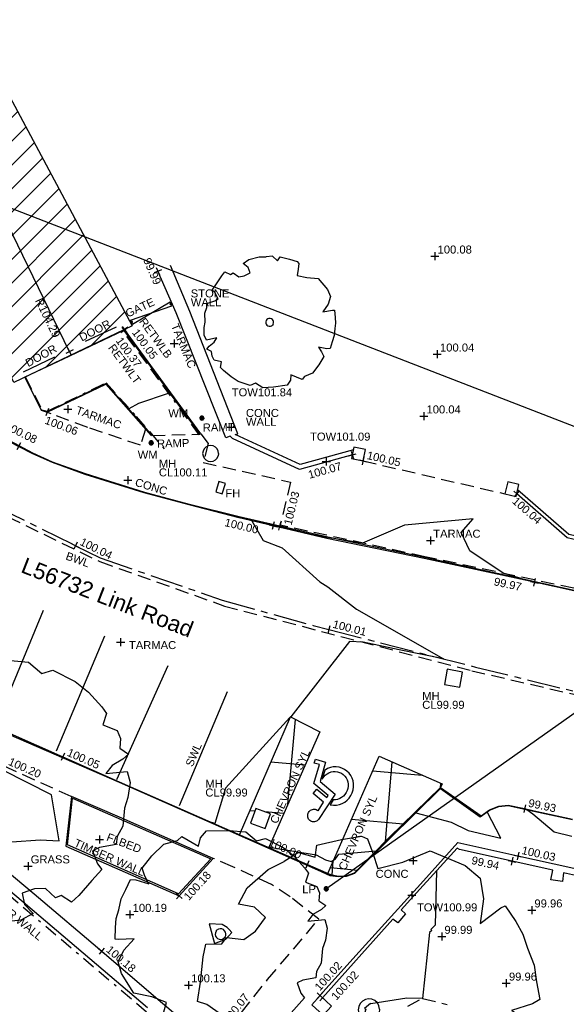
# Model space of a CAD drawing. Extents: x 635157 to 635442, y 694407 to 694910.
# Tile 8 of 104: x 635269 to 635290, y 694447 to 694484. Entities that reach past the tile are written whole.
import ezdxf

# ---------------------------------------------------------------- set-up
doc = ezdxf.new("R2010")
doc.units = 0
doc.header["$MEASUREMENT"] = 0
for name, pattern in [('BORDER', [1.75, 0.5, -0.25, 0.5, -0.25, 0, -0.25]), ('CENTER', [2, 1.25, -0.25, 0.25, -0.25]), ('DASHED', [0.75, 0.5, -0.25])]:
    doc.linetypes.add(name, pattern=pattern)
doc.layers.get('0').update_dxf_attribs({"color": 12, "linetype": 'CONTINUOUS'})
for name, color, linetype in [('BOX_JUNCTION', 9, 'CONTINUOUS'), ('BOX_JUNCTION_TXT', 9, 'CONTINUOUS'), ('BUILDING', 5, 'CONTINUOUS'), ('CHANGE_OF_SURFACE', 7, 'DASHED'), ('CHANGE_OF_SURFACE_LVL', 7, 'CONTINUOUS'), ('CONTOURS_INDEX', 4, 'CONTINUOUS'), ('CONTOURS_MINOR', 132, 'CONTINUOUS'), ('DOOR', 7, 'CONTINUOUS'), ('DOOR_TXT', 7, 'CONTINUOUS'), ('FIRE_HYDRANT', 5, 'CONTINUOUS'), ('FIRE_HYDRANT_TXT', 5, 'CONTINUOUS'), ('FORM_LINE', 92, 'DASHED'), ('FORM_LINE_LVL', 92, 'CONTINUOUS'), ('GATE', 7, 'CONTINUOUS'), ('GATE_TXT', 7, 'CONTINUOUS'), ('HATCHING', 4, 'CONTINUOUS'), ('INSPECTION_COVER_RMK', 12, 'CONTINUOUS'), ('KERB_BOTTOM', 172, 'CONTINUOUS'), ('KERB_BOTTOM_LVL', 172, 'CONTINUOUS'), ('KERB_TOP', 2, 'CONTINUOUS'), ('LAMPPOST', 6, 'CONTINUOUS'), ('LAMPPOST_TXT', 6, 'CONTINUOUS'), ('MANHOLES', 12, 'CONTINUOUS'), ('MANHOLES_RMK', 12, 'CONTINUOUS'), ('MARKINGS_DASHED_WHITE', 9, 'DASHED'), ('MARKINGS_DASHED_WHITE_TXT', 9, 'CONTINUOUS'), ('MARKINGS_WHITE_LINE', 9, 'CONTINUOUS'), ('MARKINGS_WHITE_LINE_TXT', 9, 'CONTINUOUS'), ('OVERHEAD_ELECTRIC', 1, 'OH_ELEC'), ('PILLAR', 12, 'CONTINUOUS'), ('RAILINGS', 7, 'BORDER'), ('RAMP', 7, 'DASHED'), ('RAMP_TXT', 7, 'CONTINUOUS'), ('RETAINING_WALL_BOTTOM', 12, 'CONTINUOUS'), ('RETAINING_WALL_BOTTOM_LVL', 12, 'CONTINUOUS'), ('RETAINING_WALL_BOTTOM_TXT', 12, 'CONTINUOUS'), ('RETAINING_WALL_TOP', 12, 'CONTINUOUS'), ('RETAINING_WALL_TOP_LVL', 12, 'CONTINUOUS'), ('RETAINING_WALL_TOP_TXT', 12, 'CONTINUOUS'), ('RIDGE', 6, 'CONTINUOUS'), ('RIDGE_LVL', 6, 'CONTINUOUS'), ('ROAD_CROWNLINE', 212, 'CENTER'), ('ROAD_CROWNLINE_LVL', 212, 'CONTINUOUS'), ('ROAD_MARKINGS', 9, 'CONTINUOUS'), ('SPOT_HEIGHTS', 92, 'CONTINUOUS'), ('SPOT_HEIGHTS_LVL', 92, 'CONTINUOUS'), ('TEXT', 7, 'CONTINUOUS'), ('TEXT_RMK', 7, 'CONTINUOUS'), ('TEXT_TXT', 7, 'CONTINUOUS'), ('TOP_OF_WALL_LEVEL', 212, 'CONTINUOUS'), ('TOP_OF_WALL_LEVEL_TXT', 212, 'CONTINUOUS'), ('TREE', 92, 'CONTINUOUS'), ('WALL', 12, 'CONTINUOUS'), ('WALL_LVL', 12, 'CONTINUOUS'), ('WALL_RMK', 12, 'CONTINUOUS'), ('WATER_METER', 5, 'CONTINUOUS'), ('WATER_METER_TXT', 5, 'CONTINUOUS')]:
    doc.layers.add(name, color=color, linetype=linetype)
doc.styles.add('Arial', font='arial.ttf')
doc.linetypes.add('OH_ELEC', pattern='A,4,-0.4,["OE",Arial,S=0.36,R=0,X=0,Y=-0.18],-1.2', length=5.6)

# ---------------------------------------------------------------- blocks, each defined once
blk = doc.blocks.new('WCHAIR')
at = {"color": 0, "linetype": 'ByBlock', "flags": 128}
blk.add_lwpolyline([(-0.02009, 0.428002), (-0.013727, 0.443625), (-0.004791, 0.4573), (0.005914, 0.469839), (0.018709, 0.480593), (0.032783, 0.488759), (0.048301, 0.494821), (0.06413, 0.498622), (0.080757, 0.5), (0.097368, 0.498151), (0.113325, 0.494369), (0.128302, 0.487686), (0.142624, 0.47907), (0.154998, 0.467882), (0.165268, 0.45525), (0.173918, 0.441012), (0.180144, 0.425978), (0.183782, 0.409665), (0.184677, 0.393202), (0.183475, 0.376911), (0.179045, 0.360634), (0.172846, 0.345494), (0.16391, 0.331818), (0.153205, 0.319281), (0.14041, 0.308527), (0.126335, 0.300361), (0.110818, 0.294299), (0.094988, 0.290496), (0.078362, 0.289119), (0.061751, 0.290967), (0.045794, 0.294751), (0.042942, 0.295716), (0.005047, 0.131317), (0.224966, 0.056917), (0.195533, -0.030083), (-0.016169, 0.041536), (-0.025547, 0.001078), (0.274606, -0.100465), (0.300438, -0.422163), (0.390668, -0.414982), (0.397302, -0.482942), (0.215065, -0.49778), (0.188303, -0.167688), (-0.133117, -0.05895), (-0.019888, 0.428498)], dxfattribs=at)
blk.add_lwpolyline([(-0.113174, 0.134864), (-0.124831, 0.134318), (-0.173287, 0.12324), (-0.220003, 0.10457), (-0.262716, 0.078621), (-0.301422, 0.047006), (-0.334186, 0.009073), (-0.360836, -0.033083), (-0.380727, -0.079143), (-0.392721, -0.127334), (-0.397302, -0.177495), (-0.394135, -0.227046), (-0.382737, -0.27615), (-0.364387, -0.322217), (-0.338601, -0.365415), (-0.306823, -0.403637), (-0.269053, -0.436883), (-0.226734, -0.463051), (-0.180675, -0.482942), (-0.132483, -0.494936), (-0.082485, -0.5), (-0.032771, -0.49635), (0.016169, -0.485435), (0.0624, -0.466601), (0.105434, -0.4413), (0.14382, -0.409039), (0.176904, -0.371752), (0.179901, -0.366342), (0.167639, -0.2151), (0.156425, -0.260325), (0.141751, -0.294144), (0.121925, -0.325681), (0.0976, -0.353003), (0.069579, -0.376919), (0.037868, -0.395818), (0.003599, -0.409542), (-0.032581, -0.41777), (-0.06938, -0.419865), (-0.105993, -0.416635), (-0.141775, -0.407763), (-0.175594, -0.393089), (-0.206647, -0.373427), (-0.234616, -0.349421), (-0.25837, -0.320916), (-0.277268, -0.289206), (-0.290992, -0.254937), (-0.298737, -0.218921), (-0.301478, -0.182441), (-0.298086, -0.145345), (-0.289213, -0.109564), (-0.27454, -0.075744), (-0.254877, -0.04469), (-0.230387, -0.016885), (-0.202366, 0.007032), (-0.170819, 0.025447), (-0.135313, 0.039557)], close=True, dxfattribs=at)
blk = doc.blocks.new('SPOT')
at = {"color": 0, "linetype": 'ByBlock', "flags": 128}
for points in [[(-0.5, 0), (0.5, 0)], [(0, 0.5), (0, -0.5)]]:
    blk.add_lwpolyline(points, dxfattribs=at)
blk = doc.blocks.new('MH_CIR2')
at = {"color": 0, "linetype": 'ByBlock', "flags": 128}
for points in [[(0.5, 0), (0.475, 0.154), (0.404, 0.293), (0.293, 0.404), (0.154, 0.475), (0, 0.5), (-0.154, 0.475), (-0.293, 0.404), (-0.404, 0.293), (-0.475, 0.154), (-0.5, 0), (-0.475, -0.154), (-0.404, -0.293), (-0.293, -0.404), (-0.154, -0.475), (0, -0.5), (0.154, -0.475), (0.293, -0.404), (0.404, -0.293), (0.475, -0.154)], [(-0.499, -0.033), (0.033, 0.499)], [(-0.496, 0.06), (-0.06, 0.496)], [(-0.488, -0.111), (0.111, 0.488)], [(-0.467, -0.18), (0.18, 0.467)], [(-0.467, 0.179), (-0.179, 0.467)], [(-0.438, -0.241), (0.241, 0.438)], [(-0.403, -0.296), (0.296, 0.403)], [(-0.362, -0.345), (0.345, 0.362)], [(-0.315, -0.388), (0.388, 0.315)], [(-0.263, -0.425), (0.425, 0.263)], [(-0.204, -0.456), (0.456, 0.204)], [(-0.138, -0.48), (0.48, 0.138)], [(-0.064, -0.496), (0.496, 0.064)], [(0.5, 0), (0.475, -0.154)], [(0.022, -0.5), (0.5, -0.022)], [(0.128, -0.483), (0.483, -0.128)], [(0.305, -0.396), (0.396, -0.305)]]:
    blk.add_lwpolyline(points, dxfattribs=at)
blk = doc.blocks.new('CIRCL')
at = {"color": 0, "linetype": 'ByBlock', "flags": 128}
for points in [[(0.5, 0), (0.475, 0.154), (0.404, 0.293), (0.293, 0.404), (0.154, 0.475), (0, 0.5), (-0.154, 0.475), (-0.293, 0.404), (-0.404, 0.293), (-0.475, 0.154), (-0.5, 0), (-0.475, -0.154), (-0.404, -0.293), (-0.293, -0.404), (-0.154, -0.475), (0, -0.5), (0.154, -0.475), (0.293, -0.404), (0.404, -0.293), (0.475, -0.154)], [(0.5, 0), (0.475, -0.154)]]:
    blk.add_lwpolyline(points, dxfattribs=at)
blk = doc.blocks.new('TREE_1')
at = {"color": 0, "linetype": 'ByBlock', "flags": 128}
for points in [[(-0.189325, 0.457704), (-0.140987, 0.443605), (-0.135952, 0.477845), (-0.064451, 0.491944), (-0.006042, 0.5), (0.011078, 0.490937), (0.025176, 0.449648), (0.038268, 0.405337), (0.110775, 0.42145), (0.190332, 0.451662), (0.289023, 0.406344), (0.331319, 0.368077), (0.339376, 0.308661), (0.327291, 0.238167), (0.388721, 0.28147), (0.400806, 0.286506), (0.43001, 0.240181), (0.449144, 0.20292), (0.461229, 0.162638), (0.479355, 0.113293), (0.484391, 0.064955), (0.492447, 0.013595), (0.471299, 0.001511), (0.409869, -0.015609), (0.445116, -0.03575), (0.475327, -0.059919), (0.468278, -0.133434), (0.451158, -0.208963), (0.406848, -0.258308), (0.399799, -0.285498), (0.310171, -0.289527), (0.323263, -0.326788), (0.317221, -0.371098), (0.230614, -0.428499), (0.160121, -0.46576), (0.094663, -0.457704), (0.066465, -0.48993), (-0.026183, -0.5), (-0.089627, -0.492951), (-0.161128, -0.473817), (-0.190332, -0.462739), (-0.20141, -0.419436), (-0.257805, -0.431521), (-0.283988, -0.412387), (-0.302115, -0.380161), (-0.34139, -0.379154), (-0.33434, -0.351964), (-0.313192, -0.310675), (-0.309164, -0.272407), (-0.372608, -0.321752), (-0.404834, -0.293555), (-0.426989, -0.242195), (-0.438066, -0.201913), (-0.469285, -0.14149), (-0.472306, -0.09718), (-0.485398, -0.06999), (-0.440081, -0.026687), (-0.424975, -0.002518), (-0.466264, 0.028701), (-0.492447, 0.037764), (-0.482377, 0.093152), (-0.472306, 0.16566), (-0.463243, 0.201913), (-0.416918, 0.201913), (-0.403827, 0.22004), (-0.353474, 0.211984), (-0.319235, 0.235146), (-0.289023, 0.273414), (-0.320242, 0.304632), (-0.365559, 0.314703), (-0.339376, 0.361027), (-0.277946, 0.41138), (-0.230614, 0.433535)], [(-0.189325, 0.457704), (-0.230614, 0.433535)]]:
    blk.add_lwpolyline(points, dxfattribs=at)
blk = doc.blocks.new('GATE')
at = {"color": 0, "linetype": 'ByBlock', "flags": 128}
for points in [[(-0.450902, 0), (-0.451904, 0.007014), (-0.455912, 0.014028), (-0.460922, 0.019038), (-0.467936, 0.023046), (-0.475952, 0.024048), (-0.482966, 0.023046), (-0.48998, 0.019038), (-0.49499, 0.014028), (-0.498998, 0.007014), (-0.5, 0), (-0.498998, -0.007014), (-0.49499, -0.014028), (-0.48998, -0.019038), (-0.482966, -0.023046), (-0.475952, -0.024048), (-0.467936, -0.023046), (-0.460922, -0.019038), (-0.455912, -0.014028), (-0.451904, -0.007014)], [(-0.475952, 0.024048), (-0.475952, 0.078156), (0.475952, -0.078156), (0.475952, -0.024048)], [(-0.475952, -0.024048), (-0.475952, -0.078156), (0.475952, 0.078156), (0.475952, 0.024048)], [(-0.450902, 0), (-0.451904, -0.007014)], [(0.5, 0), (0.498998, 0.007014), (0.49499, 0.014028), (0.48998, 0.019038), (0.482966, 0.023046), (0.475952, 0.024048), (0.467936, 0.023046), (0.460922, 0.019038), (0.455912, 0.014028), (0.451904, 0.007014), (0.450902, 0), (0.451904, -0.007014), (0.455912, -0.014028), (0.460922, -0.019038), (0.467936, -0.023046), (0.475952, -0.024048), (0.482966, -0.023046), (0.48998, -0.019038), (0.49499, -0.014028), (0.498998, -0.007014)], [(0.5, 0), (0.498998, -0.007014)]]:
    blk.add_lwpolyline(points, dxfattribs=at)

msp = doc.modelspace()

# ---------------------------------------------------------------- hatches: boundary and pattern name
at = {"layer": 'BOX_JUNCTION'}
h = msp.add_hatch(dxfattribs=at)
h.set_pattern_fill('ANSI37', color=256, scale=15, angle=40)
h.paths.add_polyline_path([(635280.59, 694457.425), (635279.49, 694457.985), (635279.486, 694457.983), (635279.469, 694457.944), (635277.631, 694453.695), (635277.818, 694453.678), (635278.223, 694453.34), (635278.552, 694453.435), (635278.779, 694453.321)])
h.paths.add_polyline_path([(635278.742, 694454.356), (635278.541, 694453.811), (635277.996, 694454.012), (635278.197, 694454.557)], flags=16)
h.paths.add_polyline_path([(635285.104, 694455.344), (635285.166, 694455.474), (635282.806, 694456.511), (635281.45, 694453.407), (635282.15, 694453.525), (635282.376, 694453.414), (635282.547, 694452.957), (635282.694, 694452.97), (635283.193, 694453.481)])
h.paths.add_polyline_path([(635282.376, 694453.414), (635282.15, 694453.525), (635281.45, 694453.407), (635281.109, 694452.625), (635281.177, 694452.667), (635281.303, 694452.851), (635282.547, 694452.957)])
h.paths.add_polyline_path([(635282.412, 694452.68), (635282.584, 694452.856), (635282.575, 694452.883), (635282.547, 694452.957), (635281.303, 694452.851), (635281.177, 694452.667), (635281.109, 694452.625), (635280.891, 694452.125), (635280.992, 694452.082), (635281.283, 694452.023), (635281.494, 694452.03)])
h.paths.add_polyline_path([(635282.412, 694452.68), (635281.494, 694452.03), (635281.578, 694452.033), (635281.889, 694452.143)], flags=17)
h.paths.add_polyline_path([(635278.779, 694453.321), (635278.552, 694453.435), (635278.223, 694453.34), (635277.818, 694453.678), (635277.631, 694453.695), (635277.578, 694453.571), (635278.606, 694453.121), (635278.676, 694453.094), (635278.714, 694453.175)])
h.paths.add_polyline_path([(635278.548, 694453.129), (635279.863, 694452.554), (635280.047, 694452.975), (635278.733, 694453.55)], flags=9)
h.paths.add_polyline_path([(635279.025, 694453.85), (635280.341, 694456.723), (635279.918, 694456.917), (635278.602, 694454.044)], flags=25)
h.paths.add_polyline_path([(635281.591, 694452.108), (635282.855, 694455.003), (635282.428, 694455.19), (635281.164, 694452.294)], flags=9)
at = {"layer": 'HATCHING'}
h = msp.add_hatch(dxfattribs=at)
h.set_pattern_fill('ANSI31', color=256, scale=5)
h.paths.add_polyline_path([(635310.494, 694477.369), (635292.091, 694481.411), (635290.489, 694474.118), (635308.892, 694470.076)])
h.paths.add_polyline_path([(635267.808, 694483.4), (635263.83, 694481.439), (635264.406, 694480.228), (635265.163, 694478.689), (635265.256, 694478.496), (635271.786, 694475.964)])
h.paths.add_polyline_path([(635271.786, 694475.964), (635268.521, 694477.23), (635271.227, 694471.66), (635271.289, 694471.533), (635273.572, 694472.626)])
h.paths.add_polyline_path([(635265.256, 694478.496), (635266.191, 694476.56), (635266.056, 694476.494), (635266.658, 694475.285), (635266.774, 694475.339), (635267.426, 694474.018), (635269.144, 694470.506), (635271.289, 694471.533), (635271.161, 694471.795), (635268.521, 694477.23)])
h.paths.add_polyline_path([(635260.649, 694502.651), (635252.972, 694498.794), (635259.656, 694485.488), (635267.333, 694489.345)])
h.paths.add_polyline_path([(635307.168, 694474.248), (635308.866, 694473.876), (635308.964, 694474.325), (635307.267, 694474.697)], flags=24)
h.paths.add_polyline_path([(635291.636, 694477.525), (635293.334, 694477.154), (635293.432, 694477.603), (635291.734, 694477.974)], flags=24)
h.paths.add_polyline_path([(635264.134, 694481.602), (635265.312, 694482.144), (635265.117, 694482.566), (635263.94, 694482.025)], flags=25)
h.paths.add_polyline_path([(635264.041, 694481.505), (635264.661, 694480.236), (635265.08, 694480.44), (635264.46, 694481.709)], flags=24)
h.paths.add_polyline_path([(635271.65, 694471.928), (635272.908, 694472.571), (635272.696, 694472.985), (635271.438, 694472.343)], flags=24)
h.paths.add_polyline_path([(635269.822, 694473.61), (635270.582, 694472.047), (635270.995, 694472.247), (635270.236, 694473.81)], flags=24)
h.paths.add_polyline_path([(635269.65, 694470.969), (635270.89, 694471.646), (635270.667, 694472.055), (635269.427, 694471.378)], flags=24)
h.paths.add_polyline_path([(635268.473, 694472.478), (635269.026, 694471.179), (635269.455, 694471.361), (635268.901, 694472.661)], flags=24)
h.paths.add_polyline_path([(635261.994, 694489.457), (635262.773, 694487.904), (635263.184, 694488.109), (635262.405, 694489.663)], flags=24)

# ---------------------------------------------------------------- linework, layer by layer
at = {"layer": 'BOX_JUNCTION'}
for points in [[(635279.487, 694457.986, 100), (635280.59, 694457.425, 99.989), (635278.677, 694453.09, 100)], [(635280.891, 694452.125, 100.006), (635282.806, 694456.511, 99.98), (635285.166, 694455.474, 99.952), (635285.104, 694455.344, 99.953)]]:
    msp.add_polyline3d(points, dxfattribs=at)
at = {"layer": 'BUILDING'}
msp.add_polyline3d([(635273.572, 694472.626, 100.045), (635269.144, 694470.506, 100.092), (635267.426, 694474.018, 100.161), (635266.774, 694475.339, 100.185), (635266.658, 694475.285, 100.182), (635266.056, 694476.494, 100.214), (635266.191, 694476.56, 100.22), (635265.163, 694478.689, 100.248), (635264.406, 694480.228, 100.271), (635263.83, 694481.439, 100.259), (635267.808, 694483.4, 100.248)], close=True, dxfattribs=at)
at = {"layer": 'CHANGE_OF_SURFACE'}
for points in [[(635274.073, 694468.758, 100.09), (635273.881, 694468.155, 100.084), (635271.904, 694468.824, 100.075), (635270.386, 694469.395, 100.057)], [(635276.137, 694468.589, 100.09), (635276.411, 694468.221, 100.111), (635276.225, 694467.513, 100.104), (635279.496, 694466.777, 100.111), (635279.095, 694465.128, 100.032)], [(635290.823, 694462.646, 100.03), (635284.519, 694463.985, 99.974), (635279.105, 694465.169, 100.034)], [(635259.35, 694460.312, 100.251), (635263.857, 694458.29, 100.215), (635268.773, 694456.15, 100.196), (635271.296, 694455.006, 100.157)], [(635277.185, 694446.336, 100.072), (635278.632, 694448.148, 100.039), (635280.551, 694450.417, 100.039), (635279.479, 694451.251, 100.063), (635278.779, 694451.714, 100.068), (635277.337, 694452.376, 100.087), (635276.593, 694452.687, 100.102)], [(635283.876, 694447.158, 99.997), (635284.428, 694447.44, 100), (635285.354, 694447.216, 99.946)]]:
    msp.add_polyline3d(points, dxfattribs=at)
at = {"layer": 'CONTOURS_INDEX'}
for points in [[(635290.924, 694462.537, 100), (635289.714, 694462.796, 100), (635288.121, 694463.153, 100), (635288.123, 694463.166, 100), (635287.445, 694463.363, 100), (635286.203, 694464.209, 100), (635285.881, 694464.885, 100), (635286.325, 694465.408, 100), (635283.759, 694465.164, 100), (635282.181, 694464.497, 100), (635281.262, 694464.642, 100), (635281.259, 694464.635, 100), (635280.874, 694464.709, 100), (635280.371, 694464.794, 100), (635278.869, 694465.141, 100), (635278.772, 694465.162, 100), (635278.043, 694465.332, 100), (635278.471, 694464.597, 100), (635279.175, 694464.315, 100), (635280.592, 694463.043, 100), (635280.888, 694462.858, 100), (635281.957, 694462.026, 100), (635285.209, 694460.162, 100), (635283.551, 694460.5, 100), (635282.216, 694460.779, 100), (635281.699, 694460.808, 100), (635279.503, 694457.991, 100), (635279.486, 694457.983, 100), (635279.469, 694457.944, 100), (635279.472, 694457.96, 100), (635277.055, 694455.312, 100), (635276.657, 694454, 100), (635276.463, 694454.062, 100), (635277.02, 694453.814, 100), (635278.606, 694453.121, 100), (635278.676, 694453.094, 100), (635278.714, 694453.175, 100), (635278.704, 694453.142, 100), (635278.702, 694453.105, 100), (635280.456, 694452.822, 100), (635280.795, 694452.637, 100), (635281.018, 694452.568, 100), (635281.177, 694452.667, 100), (635281.303, 694452.851, 100), (635282.694, 694452.97, 100), (635283.193, 694453.476, 100), (635284.178, 694454.39, 100), (635285.506, 694454.047, 100), (635286.142, 694453.727, 100), (635287.361, 694453.443, 100), (635286.849, 694454.425, 100), (635286.936, 694454.489, 100), (635287.282, 694454.627, 100), (635287.635, 694454.665, 100), (635288.328, 694454.517, 100), (635288.563, 694454.36, 100), (635289.352, 694453.684, 100), (635290.02, 694453.517, 100)], [(635284.954, 694452.218, 100), (635284.909, 694450.181, 100), (635284.744, 694450.03, 100), (635284.784, 694449.991, 100), (635284.686, 694449.907, 100), (635284.428, 694447.44, 100)], [(635284.422, 694447.437, 100), (635283.84, 694447.457, 100), (635282.497, 694447.243, 100), (635282.486, 694447.256, 100), (635282.261, 694447.072, 100), (635282.306, 694447.041, 100), (635282.265, 694446.885, 100), (635281.964, 694446.427, 100)]]:
    msp.add_polyline3d(points, dxfattribs=at)
at = {"layer": 'CONTOURS_MINOR'}
for points in [[(635273.821, 694469.735, 100.25), (635274.933, 694470.107, 100.25), (635274.968, 694470.132, 100.25), (635274.851, 694470.313, 100.25), (635273.272, 694472.466, 100.25), (635273.25, 694472.45, 100.25), (635270.99, 694471.387, 100.25), (635269.557, 694470.701, 100.25), (635269.801, 694470.203, 100.25), (635270.165, 694469.468, 100.25), (635270.239, 694469.445, 100.25), (635270.389, 694469.403, 100.25), (635271.13, 694469.755, 100.25), (635272.589, 694470.459, 100.25), (635273.446, 694469.512, 100.25), (635273.46, 694469.524, 100.25), (635273.461, 694469.531, 100.25), (635273.821, 694469.735, 100.25)], [(635268.726, 694455.994, 100.25), (635264.97, 694455.68, 100.25), (635265.285, 694455.429, 100.25), (635267.999, 694453.238, 100.25), (635270.126, 694453.38, 100.25), (635270.839, 694453.349, 100.25), (635270.553, 694455.072, 100.25), (635268.726, 694455.994, 100.25)], [(635277.074, 694449.66, 100.25), (635277.292, 694449.917, 100.25), (635277.203, 694450.03, 100.25), (635277.12, 694450.094, 100.25), (635276.94, 694450.212, 100.25), (635276.45, 694450.243, 100.25), (635276.649, 694449.495, 100.25), (635277.074, 694449.66, 100.25)]]:
    msp.add_polyline3d(points, close=True, dxfattribs=at)
at = {"layer": 'DOOR'}
for points in [[(635271.828, 694472.05, 101.431), (635272.987, 694472.592, 100.393)], [(635269.507, 694470.913, 100.396), (635270.671, 694471.471, 100.383)]]:
    msp.add_polyline3d(points, dxfattribs=at)
at = {"layer": 'FIRE_HYDRANT'}
msp.add_polyline3d([(635277.061, 694466.724, 100.093), (635276.815, 694466.8, 100.099), (635276.695, 694466.41, 100.087), (635276.941, 694466.334, 100.081)], close=True, dxfattribs=at)
at = {"layer": 'FORM_LINE'}
msp.add_polyline3d([(635282.207, 694467.572, 100.053), (635287.509, 694466.341, 100.017)], dxfattribs=at)
at = {"layer": 'KERB_BOTTOM'}
for points in [[(635290.207, 694462.684, 99.964), (635288.617, 694463.027, 99.967), (635284.487, 694463.917, 99.974), (635280.845, 694464.67, 99.988), (635278.844, 694465.143, 99.997), (635277.568, 694465.444, 100.002), (635275.7, 694465.924, 100.005), (635274.019, 694466.376, 100.017), (635271.805, 694467.062, 100.023), (635270.588, 694467.513, 100.028), (635269.849, 694467.834, 100.032), (635269.321, 694468.113, 100.043), (635268.794, 694468.391, 100.053), (635267.626, 694469.216, 100.06), (635267.769, 694470.626, 100.065), (635267.279, 694471.574, 100.042), (635266.416, 694473.31, 100.02), (635265.453, 694475.295, 100.108), (635264.866, 694476.506, 100.137), (635264.267, 694477.743, 100.167), (635263.36, 694479.604, 100.206), (635262.391, 694481.616, 100.221)], [(635267.896, 694457.846, 100.075), (635270.971, 694456.49, 100.048), (635273.088, 694455.557, 100.03), (635277.021, 694453.815, 99.995), (635280.122, 694452.457, 100.005), (635280.531, 694452.278, 100.006), (635280.992, 694452.082, 100.005), (635281.283, 694452.023, 100.005), (635281.578, 694452.033, 100.006), (635281.889, 694452.143, 100.008), (635283.193, 694453.481, 99.995), (635285.104, 694455.344, 99.953), (635286.624, 694454.278, 99.938), (635286.93, 694454.5, 99.943), (635287.279, 694454.64, 99.938), (635287.636, 694454.679, 99.935), (635288.246, 694454.55, 99.931), (635288.602, 694454.474, 99.928), (635290.044, 694454.157, 99.914)]]:
    msp.add_polyline3d(points, dxfattribs=at)
at = {"layer": 'KERB_TOP'}
for points in [[(635290.21, 694462.692, 100.015), (635284.511, 694463.949, 99.974), (635280.882, 694464.719, 100.003), (635277.573, 694465.476, 100.057), (635275.717, 694465.942, 100.06), (635274.043, 694466.386, 100.069), (635271.82, 694467.082, 100.072), (635270.59, 694467.528, 100.069), (635269.857, 694467.864, 100.068), (635268.83, 694468.408, 100.087), (635267.668, 694469.25, 100.06), (635267.825, 694470.674, 100.072), (635267.315, 694471.596, 100.084), (635266.449, 694473.326, 100.101), (635265.462, 694475.317, 100.157), (635264.3, 694477.702, 100.214), (635263.61, 694479.115, 100.235), (635262.401, 694481.623, 100.253)], [(635267.893, 694457.788, 100.142), (635273.082, 694455.543, 100.1), (635277.015, 694453.801, 100.065), (635280.506, 694452.253, 100.053), (635280.968, 694452.045, 100.057), (635281.282, 694452.008, 100.075), (635281.581, 694452.018, 100.076), (635281.897, 694452.13, 100.078), (635283.197, 694453.422, 100.057), (635285.107, 694455.305, 99.946), (635286.592, 694454.244, 99.962), (635286.937, 694454.487, 100.013), (635287.283, 694454.625, 100.008), (635287.635, 694454.664, 100.005), (635288.599, 694454.459, 99.998), (635290.041, 694454.142, 99.984)]]:
    msp.add_polyline3d(points, dxfattribs=at)
at = {"layer": 'MANHOLES'}
for points in [[(635285.352, 694459.768, 99.989), (635285.249, 694459.197, 99.989), (635285.82, 694459.094, 99.991), (635285.923, 694459.665, 99.991)], [(635278.197, 694454.557, 99.988), (635277.996, 694454.012, 99.988), (635278.541, 694453.811, 99.964), (635278.742, 694454.356, 99.964)]]:
    msp.add_polyline3d(points, close=True, dxfattribs=at)
at = {"layer": 'MARKINGS_DASHED_WHITE'}
msp.add_polyline3d([(635232.031, 694513.576, 100.983), (635234.463, 694510.066, 100.813), (635238.59, 694503.35, 100.541), (635244.668, 694493.135, 100.39), (635251.193, 694482.552, 100.337), (635253.372, 694479.273, 100.315), (635258.354, 694473.214, 100.227), (635262.055, 694469.815, 100.173), (635268.244, 694465.809, 100.08), (635272.364, 694463.799, 100.041), (635277.026, 694462.138, 100.014), (635286.274, 694459.716, 99.989), (635300.828, 694456.353, 99.964), (635316.198, 694453.052, 99.955), (635324.813, 694451.518, 99.974), (635330.452, 694451.092, 100.005), (635336.605, 694451.368, 100.06)], dxfattribs=at)
at = {"layer": 'MARKINGS_WHITE_LINE'}
for points in [[(635268.472, 694457.69, 100.065), (635270.257, 694461.986, 100.048)], [(635270.739, 694456.716, 100.039), (635272.548, 694461.022, 100.041)], [(635272.997, 694455.636, 100.03), (635274.916, 694459.908, 100.029)], [(635275.335, 694454.672, 100.018), (635277.139, 694458.935, 100.012)], [(635277.578, 694453.571, 99.997), (635279.487, 694457.986, 100)]]:
    msp.add_polyline3d(points, dxfattribs=at)
at = {"layer": 'OVERHEAD_ELECTRIC'}
for points in [[(635260.282, 694480.425, 107.615), (635299.905, 694465.061, 107.373)], [(635280.846, 694451.571, 106.015), (635299.905, 694465.061, 107.373), (635345.4, 694447.173, 107.013)]]:
    msp.add_polyline3d(points, dxfattribs=at)
at = {"layer": 'PILLAR'}
for points in [[(635282.293, 694468.001, 100.053), (635281.865, 694468.087, 100.066), (635281.779, 694467.658, 100.066), (635282.207, 694467.572, 100.053)], [(635288.037, 694466.682, 100.039), (635287.618, 694466.785, 100.017), (635287.509, 694466.341, 100.017), (635287.928, 694466.238, 100.039)], [(635280.291, 694447.204, 100.014), (635280.712, 694446.814, 100.016), (635281.021, 694447.16, 100.021), (635280.6, 694447.552, 100.018)]]:
    msp.add_polyline3d(points, close=True, dxfattribs=at)
at = {"layer": 'RAILINGS'}
for points in [[(635276.08, 694468.542, 100.128), (635275.008, 694470.004, 100.242), (635274.117, 694471.226, 100.337), (635273.231, 694472.427, 100.369)], [(635269.581, 694470.711, 100.374), (635270.185, 694469.489, 100.343), (635270.387, 694469.432, 100.343), (635272.595, 694470.497, 100.346), (635273.722, 694469.239, 100.221), (635274.8, 694467.986, 100.096)], [(635259.051, 694459.726, 100.346), (635276.119, 694445.243, 100.235)]]:
    msp.add_polyline3d(points, dxfattribs=at)
at = {"layer": 'RAMP'}
msp.add_polyline3d([(635274.301, 694468.526, 100.143), (635276.115, 694468.567, 100.128)], dxfattribs=at)
at = {"layer": 'RETAINING_WALL_BOTTOM'}
for points in [[(635276.137, 694468.589, 100.09), (635273.283, 694472.488, 100.048)], [(635269.553, 694470.702, 100.088), (635270.159, 694469.466, 100.066), (635270.386, 694469.395, 100.057), (635272.587, 694470.442, 100.066), (635274.283, 694468.52, 100.093)]]:
    msp.add_polyline3d(points, dxfattribs=at)
msp.add_polyline3d([(635275.323, 694451.282, 100.178), (635276.593, 694452.687, 100.102), (635273.185, 694454.197, 100.123), (635271.296, 694455.006, 100.157), (635271.085, 694453.148, 100.223)], close=True, dxfattribs=at)
at = {"layer": 'RETAINING_WALL_TOP'}
for points in [[(635276.115, 694468.567, 100.128), (635275.042, 694470.03, 100.242), (635274.152, 694471.252, 100.337), (635273.265, 694472.453, 100.369)], [(635269.559, 694470.701, 100.374), (635270.168, 694469.469, 100.343), (635270.39, 694469.407, 100.343), (635272.589, 694470.467, 100.346), (635273.704, 694469.223, 100.221), (635274.301, 694468.526, 100.143)]]:
    msp.add_polyline3d(points, dxfattribs=at)
at = {"layer": 'RIDGE'}
msp.add_polyline3d([(635271.227, 694471.66, 104.286), (635266.173, 694482.065, 104.295)], dxfattribs=at)
at = {"layer": 'ROAD_CROWNLINE'}
msp.add_polyline3d([(635250.041, 694484.651, 100.348), (635253.871, 694478.868, 100.307), (635255.825, 694476.508, 100.268), (635257.664, 694474.285, 100.232), (635258.543, 694473.167, 100.223), (635262.139, 694469.868, 100.17), (635262.821, 694469.426, 100.16), (635266.931, 694466.765, 100.098), (635268.406, 694465.902, 100.077), (635271.448, 694464.396, 100.045), (635272.371, 694463.939, 100.035), (635276.938, 694462.359, 100.014), (635280.337, 694461.407, 100.012), (635280.926, 694461.256, 100.011), (635286.411, 694459.854, 99.997), (635290.625, 694458.819, 99.977)], dxfattribs=at)
at = {"layer": 'SPOT_HEIGHTS'}
for p in [(635284.894, 694475.236, 100.075), (635284.984, 694471.567, 100.042), (635284.48, 694469.25, 100.036), (635273.487, 694450.586, 100.193), (635288.516, 694450.751, 99.956), (635285.149, 694449.763, 99.989), (635275.678, 694447.946, 100.133), (635287.563, 694448.011, 99.956)]:
    msp.add_point(p, dxfattribs=at)
at = {"layer": 'WALL'}
for points in [[(635241.058, 694486.299, 100.48), (635242.553, 694483.163, 100.461), (635245.399, 694478.085, 100.464), (635246.774, 694475.631, 100.465), (635248.031, 694473.339, 100.432), (635249.406, 694470.903, 100.404), (635250.382, 694469.42, 100.384), (635250.399, 694469.395, 100.384), (635251.582, 694467.895, 100.352), (635252.298, 694466.947, 100.34), (635253.284, 694465.719, 100.34), (635254.95, 694464.001, 100.334), (635256.396, 694462.653, 100.33), (635257.102, 694462.053, 100.314), (635258.131, 694461.18, 100.291), (635259.35, 694460.312, 100.251), (635261.994, 694458.121, 100.261), (635264.811, 694455.704, 100.239), (635264.818, 694455.698, 100.239), (635268.036, 694452.922, 100.221), (635269.899, 694451.363, 100.233), (635272.428, 694449.211, 100.183), (635274.458, 694447.483, 100.143), (635276.597, 694445.662, 100.111)], [(635240.615, 694486.081, 100.48), (635242.114, 694482.936, 100.461), (635246.342, 694475.392, 100.465), (635247.599, 694473.099, 100.432), (635248.984, 694470.646, 100.404), (635249.998, 694469.106, 100.384), (635251.191, 694467.593, 100.352), (635251.908, 694466.644, 100.34), (635252.913, 694465.392, 100.34), (635254.604, 694463.648, 100.334), (635256.068, 694462.284, 100.33), (635257.827, 694460.79, 100.291), (635259.103, 694459.821, 100.251), (635261.676, 694457.744, 100.261), (635264.489, 694455.33, 100.239), (635267.716, 694452.546, 100.221), (635269.58, 694450.986, 100.233), (635274.138, 694447.107, 100.143)], [(635281.844, 694467.984, 100.066), (635279.847, 694467.434, 100.128), (635277.421, 694468.561, 100.138), (635277.524, 694468.581, 100.139), (635275.722, 694473.162, 100.042), (635275.006, 694474.886, 99.986)], [(635281.807, 694467.796, 100.066), (635279.832, 694467.244, 100.128), (635277.318, 694468.412, 100.138), (635277.232, 694468.496, 100.138), (635277.07, 694468.439, 100.139), (635275.217, 694473.113, 100.042), (635274.531, 694474.672, 99.986)], [(635334.381, 694458.596, 100.102), (635335.597, 694457.283, 100.093), (635336.07, 694456.797, 100.068), (635335.786, 694456.447, 100.06), (635335.774, 694455.971, 100.051), (635333.703, 694456.047, 100.009), (635330.188, 694456.16, 99.983), (635329.194, 694456.374, 99.985), (635326.864, 694456.875, 99.989), (635322.041, 694457.881, 99.968), (635319.41, 694458.44, 99.97), (635318.153, 694458.707, 99.971), (635313.891, 694459.604, 99.994), (635310.612, 694460.292, 99.989), (635309.624, 694460.501, 99.994), (635305.764, 694461.317, 100.011), (635301.828, 694462.155, 100.024), (635299.841, 694462.574, 100.028), (635298.443, 694462.868, 100.03), (635294.283, 694463.729, 100.054), (635290.058, 694464.642, 100.056), (635289.837, 694464.69, 100.056), (635287.953, 694466.34, 100.039)], [(635334.08, 694458.219, 100.102), (635335.117, 694457.103, 100.068), (635335.648, 694456.498, 100.06), (635335.638, 694456.116, 100.051), (635333.708, 694456.187, 100.009), (635330.205, 694456.299, 99.983), (635326.893, 694457.012, 99.989), (635322.07, 694458.018, 99.968), (635318.182, 694458.844, 99.971), (635313.92, 694459.741, 99.994), (635310.641, 694460.429, 99.989), (635305.793, 694461.454, 100.011), (635301.857, 694462.292, 100.024), (635298.471, 694463.005, 100.03), (635294.312, 694463.866, 100.054), (635289.902, 694464.819, 100.056), (635287.989, 694466.487, 100.039)], [(635280.595, 694447.559, 100.018), (635282.055, 694449.19, 100.033), (635284.467, 694451.851, 100.036), (635285.751, 694453.277, 100.033), (635287.997, 694452.78, 100.031), (635289.982, 694452.341, 100.03), (635292.911, 694451.677, 100.029), (635297.624, 694450.623, 100.02), (635297.755, 694450.594, 100.02), (635302.994, 694449.42, 100.029), (635305.497, 694448.915, 100.023), (635307.235, 694448.547, 100.029), (635307.531, 694448.489, 100.03), (635309.974, 694448.008, 100.041), (635311.904, 694447.653, 100.032), (635314.039, 694447.285, 100.048), (635316.499, 694446.869, 100.057), (635317.376, 694446.745, 100.063), (635318.945, 694446.522, 100.075), (635321.166, 694446.236, 100.077), (635323.154, 694446.035, 100.092), (635327.151, 694445.687, 100.113), (635327.316, 694445.672, 100.113), (635330.691, 694445.353, 100.102)], [(635290.262, 694452.023, 99.911), (635289.708, 694452.15, 99.917), (635289.666, 694451.821, 99.919), (635289.225, 694451.89, 99.921), (635289.303, 694452.244, 99.922), (635287.778, 694452.581, 99.94), (635285.811, 694453.015, 99.962), (635285.727, 694453.067, 99.967), (635284.21, 694451.4, 100.032), (635283.631, 694450.763, 100.03), (635283.798, 694450.606, 100.03), (635283.506, 694450.273, 100.028), (635283.318, 694450.407, 100.027), (635280.694, 694447.465, 100.019)]]:
    msp.add_polyline3d(points, dxfattribs=at)
msp.add_polyline3d([(635276.506, 694452.665, 100.155), (635275.296, 694451.359, 100.206), (635271.144, 694453.199, 100.22), (635271.337, 694454.946, 100.227)], close=True, dxfattribs=at)

# ---------------------------------------------------------------- block references
at = {"layer": 'CHANGE_OF_SURFACE_LVL', "xscale": 0.3, "yscale": 0.3, "zscale": 0.3}
for p, rotation in [((635270.386, 694469.395, 100.057), 339.386078), ((635279.095, 694465.128, 100.032), 76.34729)]:
    msp.add_blockref('SPOT', p, dxfattribs=dict(at, rotation=rotation))
at = {"layer": 'FORM_LINE_LVL', "xscale": 0.3, "yscale": 0.3, "zscale": 0.3, "rotation": 346.928864}
msp.add_blockref('SPOT', (635282.207, 694467.572, 100.053), dxfattribs=at)
at = {"layer": 'GATE', "xscale": 1.712737, "rotation": 24.97620299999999}
msp.add_blockref('GATE', (635274.283, 694473.109, 100.047), dxfattribs=at)
at = {"layer": 'KERB_BOTTOM_LVL'}
for p, xscale, yscale, zscale, rotation in [((635269.321, 694468.113, 100.043), 0.3, 0.3, 0.3, 332.1676330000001), ((635278.844, 694465.143, 99.997), 0.3, 0.3, 0.3, 346.7107540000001), ((635288.617, 694463.027, 99.967), 0.3, 0.3, 0.3, 347.83548), ((635270.971, 694456.49, 100.048), 0.3, 0.3, 0.3, 336.20874), ((635288.246, 694454.55, 99.931), 0.2999999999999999, 0.2999999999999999, 0.2999999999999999, 348.018707), ((635280.122, 694452.457, 100.005), 0.3, 0.3, 0.3, 336.3517759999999)]:
    msp.add_blockref('SPOT', p, dxfattribs=dict(at, xscale=xscale, yscale=yscale, zscale=zscale, rotation=rotation))
at = {"layer": 'LAMPPOST', "xscale": 0.15, "yscale": 0.15, "zscale": 0.15}
msp.add_blockref('MH_CIR2', (635280.828, 694451.549, 100.063), dxfattribs=at)
at = {"layer": 'MANHOLES', "xscale": 0.6, "yscale": 0.6, "zscale": 0.6}
msp.add_blockref('CIRCL', (635276.504, 694467.849, 100.105), dxfattribs=at)
at = {"layer": 'RETAINING_WALL_BOTTOM_LVL', "xscale": 0.3, "yscale": 0.3, "zscale": 0.3}
for p, rotation in [((635273.283, 694472.488, 100.048), 306.202271), ((635275.323, 694451.282, 100.178), 47.88911099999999)]:
    msp.add_blockref('SPOT', p, dxfattribs=dict(at, rotation=rotation))
at = {"layer": 'RETAINING_WALL_TOP_LVL', "xscale": 0.2999999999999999, "yscale": 0.2999999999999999, "zscale": 0.2999999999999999, "rotation": 306.424774}
msp.add_blockref('SPOT', (635273.265, 694472.453, 100.369), dxfattribs=at)
at = {"layer": 'RIDGE_LVL', "xscale": 0.3, "yscale": 0.3, "zscale": 0.3, "rotation": 295.907135}
msp.add_blockref('SPOT', (635271.227, 694471.66, 104.286), dxfattribs=at)
at = {"layer": 'ROAD_CROWNLINE_LVL', "xscale": 0.3, "yscale": 0.3, "zscale": 0.3}
for p, rotation in [((635271.448, 694464.396, 100.045), 333.660828), ((635280.926, 694461.256, 100.011), 345.657867)]:
    msp.add_blockref('SPOT', p, dxfattribs=dict(at, rotation=rotation))
at = {"layer": 'ROAD_MARKINGS', "xscale": 2.187423, "yscale": 2.27201, "rotation": 159.343175}
msp.add_blockref('WCHAIR', (635280.847, 694455.07, 99.984), dxfattribs=at)
at = {"layer": 'SPOT_HEIGHTS_LVL', "xscale": 0.3, "yscale": 0.3, "zscale": 0.3}
for p in [(635284.894, 694475.236, 100.075), (635284.984, 694471.567, 100.042), (635284.48, 694469.25, 100.036), (635288.516, 694450.751, 99.956), (635273.487, 694450.586, 100.193), (635285.149, 694449.763, 99.989), (635275.678, 694447.946, 100.133), (635287.563, 694448.011, 99.956)]:
    msp.add_blockref('SPOT', p, dxfattribs=at)
at = {"layer": 'TEXT', "xscale": 0.3, "yscale": 0.3, "zscale": 0.3}
for p in [(635275.142, 694471.973, 100.054), (635271.163, 694469.509, 100.063), (635273.402, 694466.852, 100.072), (635284.731, 694464.596, 99.986), (635273.138, 694460.79, 100.038), (635272.351, 694453.397, 100.219), (635284.081, 694452.609, 100.044), (635269.672, 694452.4, 100.226)]:
    msp.add_blockref('SPOT', p, dxfattribs=at)
at = {"layer": 'TOP_OF_WALL_LEVEL', "xscale": 0.3, "yscale": 0.3, "zscale": 0.3}
for p in [(635277.273, 694468.832, 101.837), (635280.832, 694467.552, 101.093), (635284.036, 694451.309, 100.989)]:
    msp.add_blockref('SPOT', p, dxfattribs=at)
at = {"layer": 'TREE'}
for name, p, xscale, yscale, zscale, rotation in [('TREE_1', (635278.712, 694472.761, 102.462), 5, 5, 5, 335.061413), ('CIRCL', (635278.712, 694472.761, 102.462), 0.3, 0.3, 0.3, 335.061413), ('TREE_1', (635268.506, 694455.253, 100.506), 10, 10, 10, 147.164084), ('TREE_1', (635276.874, 694449.853, 100.277), 8, 8, 8, 147.164084), ('TREE_1', (635282.426, 694447.03, 99.998), 13, 13, 13, 1.743338), ('CIRCL', (635276.874, 694449.853, 100.277), 0.4, 0.4, 0.4, 147.164084), ('CIRCL', (635282.426, 694447.03, 99.998), 0.8, 0.8, 0.8, 1.743338)]:
    msp.add_blockref(name, p, dxfattribs=dict(at, xscale=xscale, yscale=yscale, zscale=zscale, rotation=rotation))
at = {"layer": 'WALL_LVL', "xscale": 0.3, "yscale": 0.3, "zscale": 0.3}
for p, rotation in [((635274.531, 694474.672, 99.986), 293.750732), ((635281.807, 694467.796, 100.066), 15.620758), ((635287.953, 694466.34, 100.039), 318.783936), ((635287.778, 694452.581, 99.94), 347.549408), ((635287.997, 694452.78, 100.031), 347.525696), ((635272.428, 694449.211, 100.183), 319.600098), ((635280.595, 694447.559, 100.018), 48.16648500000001), ((635280.694, 694447.465, 100.019), 47.97427400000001)]:
    msp.add_blockref('SPOT', p, dxfattribs=dict(at, rotation=rotation))
at = {"layer": 'WATER_METER', "xscale": 0.15, "yscale": 0.15, "zscale": 0.15}
for p in [(635276.178, 694469.175, 100.087), (635274.279, 694468.246, 100.092)]:
    msp.add_blockref('MH_CIR2', p, dxfattribs=at)

# ---------------------------------------------------------------- texts
at = {"layer": 'BOX_JUNCTION_TXT', "style": 'Arial'}
for rotation, p in [(65.3853, (635278.983, 694453.955)), (66.4137, (635281.546, 694452.212))]:
    msp.add_text('CHEVRON SYL', height=0.3, rotation=rotation, dxfattribs=at).set_placement(p)
at = {"layer": 'CHANGE_OF_SURFACE_LVL', "style": 'Arial'}
for s, rotation, p in [('100.06', 339.3861, (635270.271, 694468.975)), ('100.03', 76.3473, (635279.528, 694465.142)), ('100.20', 336.268, (635268.905, 694456.201)), ('100.07', 51.3904, (635277.169, 694446.477))]:
    msp.add_text(s, height=0.3, rotation=rotation, dxfattribs=at).set_placement(p)
at = {"layer": 'DOOR_TXT', "style": 'Arial'}
for rotation, p in [(27.0438, (635271.682, 694472.037)), (28.6413, (635269.679, 694471.079))]:
    msp.add_text('DOOR', height=0.3, rotation=rotation, dxfattribs=at).set_placement(p)
at = {"layer": 'FIRE_HYDRANT_TXT', "style": 'Arial'}
msp.add_text('FH', height=0.3, dxfattribs=at).set_placement((635277.055, 694466.213))
at = {"layer": 'FORM_LINE_LVL', "style": 'Arial'}
msp.add_text('100.05', height=0.3, rotation=346.9289, dxfattribs=at).set_placement((635282.327, 694467.647))
at = {"layer": 'GATE_TXT', "style": 'Arial'}
msp.add_text('GATE', height=0.3, rotation=24.9762, dxfattribs=at).set_placement((635273.405, 694472.936))
at = {"layer": 'INSPECTION_COVER_RMK', "style": 'Arial'}
msp.add_text('CL100.08', height=0.3, rotation=333.7921, dxfattribs=at).set_placement((635268.288, 694469.015))
at = {"layer": 'KERB_BOTTOM_LVL', "style": 'Arial'}
for s, rotation, p in [('100.00', 346.7108, (635277.004, 694465.136)), ('99.97', 347.8355, (635287.077, 694462.919)), ('100.05', 336.2087, (635271.103, 694456.542)), ('99.93', 348.0187, (635288.365, 694454.627)), ('100.00', 336.3518, (635278.651, 694453.174))]:
    msp.add_text(s, height=0.3, rotation=rotation, dxfattribs=at).set_placement(p)
at = {"layer": 'LAMPPOST_TXT', "style": 'Arial'}
msp.add_text('LP', height=0.3, dxfattribs=at).set_placement((635279.93, 694451.384))
at = {"layer": 'MANHOLES_RMK', "style": 'Arial'}
for s, p in [('MH', (635274.567, 694467.321)), ('CL100.11', (635274.567, 694466.991)), ('MH', (635284.419, 694458.619)), ('CL99.99', (635284.419, 694458.289)), ('CL99.99', (635276.306, 694455.004)), ('MH', (635276.306, 694455.334))]:
    msp.add_text(s, height=0.3, dxfattribs=at).set_placement(p)
at = {"layer": 'MARKINGS_DASHED_WHITE_TXT', "style": 'Arial'}
msp.add_text('BWL', height=0.3, rotation=340.3898, dxfattribs=at).set_placement((635271.055, 694463.888))
at = {"layer": 'MARKINGS_WHITE_LINE_TXT', "style": 'Arial'}
msp.add_text('SWL', height=0.3, rotation=67.0631, dxfattribs=at).set_placement((635275.827, 694456.093))
at = {"layer": 'RAMP_TXT', "style": 'Arial'}
for p in [(635276.213, 694468.67), (635274.501, 694468.068)]:
    msp.add_text('RAMP', height=0.3, rotation=1.3079, dxfattribs=at).set_placement(p)
at = {"layer": 'RETAINING_WALL_BOTTOM_LVL', "style": 'Arial'}
for s, rotation, p in [('100.05', 306.2023, (635273.545, 694472.378)), ('100.18', 47.8891, (635275.687, 694451.088))]:
    msp.add_text(s, height=0.3, rotation=rotation, dxfattribs=at).set_placement(p)
at = {"layer": 'RETAINING_WALL_BOTTOM_TXT', "style": 'Arial'}
msp.add_text('RETWLB', height=0.3, rotation=306.2023, dxfattribs=at).set_placement((635273.813, 694472.789))
at = {"layer": 'RETAINING_WALL_TOP_LVL', "style": 'Arial'}
msp.add_text('100.37', height=0.3, rotation=306.4248, dxfattribs=at).set_placement((635272.939, 694472.068))
at = {"layer": 'RETAINING_WALL_TOP_TXT', "style": 'Arial'}
msp.add_text('RETWLT', height=0.3, rotation=306.4248, dxfattribs=at).set_placement((635272.655, 694471.806))
at = {"layer": 'RIDGE_LVL', "style": 'Arial'}
msp.add_text('R104.29', height=0.3, rotation=295.9071, dxfattribs=at).set_placement((635269.929, 694473.576))
at = {"layer": 'ROAD_CROWNLINE_LVL', "style": 'Arial'}
for s, rotation, p in [('100.04', 333.6608, (635271.582, 694464.441)), ('100.01', 345.6579, (635281.048, 694461.329))]:
    msp.add_text(s, height=0.3, rotation=rotation, dxfattribs=at).set_placement(p)
at = {"layer": 'SPOT_HEIGHTS_LVL', "style": 'Arial'}
for s, p in [('100.08', (635284.994, 694475.336)), ('100.04', (635285.084, 694471.667)), ('100.04', (635284.58, 694469.35)), ('100.19', (635273.587, 694450.686)), ('99.96', (635288.616, 694450.851)), ('99.99', (635285.249, 694449.863)), ('100.13', (635275.778, 694448.046)), ('99.96', (635287.663, 694448.111))]:
    msp.add_text(s, height=0.3, dxfattribs=at).set_placement(p)
at = {"layer": 'TEXT_RMK', "style": 'Arial'}
msp.add_text('L56732 Link Road', height=0.6, rotation=-21.2911, dxfattribs=at).set_placement((635269.366, 694463.415))
at = {"layer": 'TEXT_TXT', "style": 'Arial'}
for s, rotation, p in [('TARMAC', 292.5073, (635275.015, 694472.64)), ('TARMAC', 340.5017, (635271.433, 694469.347)), ('CONC', 342.5795, (635273.649, 694466.648)), ('FLBED', 338.8284, (635272.581, 694453.366))]:
    msp.add_text(s, height=0.3, rotation=rotation, dxfattribs=at).set_placement(p)
for s, p in [('TARMAC', (635284.831, 694464.696)), ('TARMAC', (635273.447, 694460.525)), ('GRASS', (635269.772, 694452.5)), ('CONC', (635282.674, 694451.96))]:
    msp.add_text(s, height=0.3, dxfattribs=at).set_placement(p)
at = {"layer": 'TOP_OF_WALL_LEVEL_TXT', "style": 'Arial'}
for s, p in [('TOW101.84', (635277.294, 694469.99)), ('TOW101.09', (635280.222, 694468.331)), ('TOW100.99', (635284.222, 694450.704))]:
    msp.add_text(s, height=0.3, dxfattribs=at).set_placement(p)
at = {"layer": 'WALL_LVL', "style": 'Arial'}
for s, rotation, p in [('99.99', 293.7507, (635273.972, 694475.093)), ('100.07', 15.6208, (635280.199, 694466.9)), ('100.04', 318.7839, (635287.759, 694466.023)), ('100.03', 347.5257, (635288.117, 694452.856)), ('99.94', 347.5494, (635286.238, 694452.481)), ('100.18', 319.6001, (635272.569, 694449.222)), ('100.02', 48.1665, (635280.587, 694447.7)), ('100.02', 47.9743, (635281.208, 694447.352))]:
    msp.add_text(s, height=0.3, rotation=rotation, dxfattribs=at).set_placement(p)
at = {"layer": 'WALL_RMK', "style": 'Arial'}
for s, p in [('STONE', (635275.761, 694473.693)), ('WALL', (635275.761, 694473.363)), ('CONC', (635277.825, 694469.217)), ('WALL', (635277.825, 694468.887))]:
    msp.add_text(s, height=0.3, dxfattribs=at).set_placement(p)
for rotation, p in [(336.2976, (635271.367, 694453.156)), (320.7189, (635267.873, 694451.395))]:
    msp.add_text('TIMBER WALL', height=0.3, rotation=rotation, dxfattribs=at).set_placement(p)
at = {"layer": 'WATER_METER_TXT', "style": 'Arial'}
for p in [(635274.921, 694469.204), (635273.776, 694467.654)]:
    msp.add_text('WM', height=0.3, dxfattribs=at).set_placement(p)

doc.saveas('drawing.dxf')
